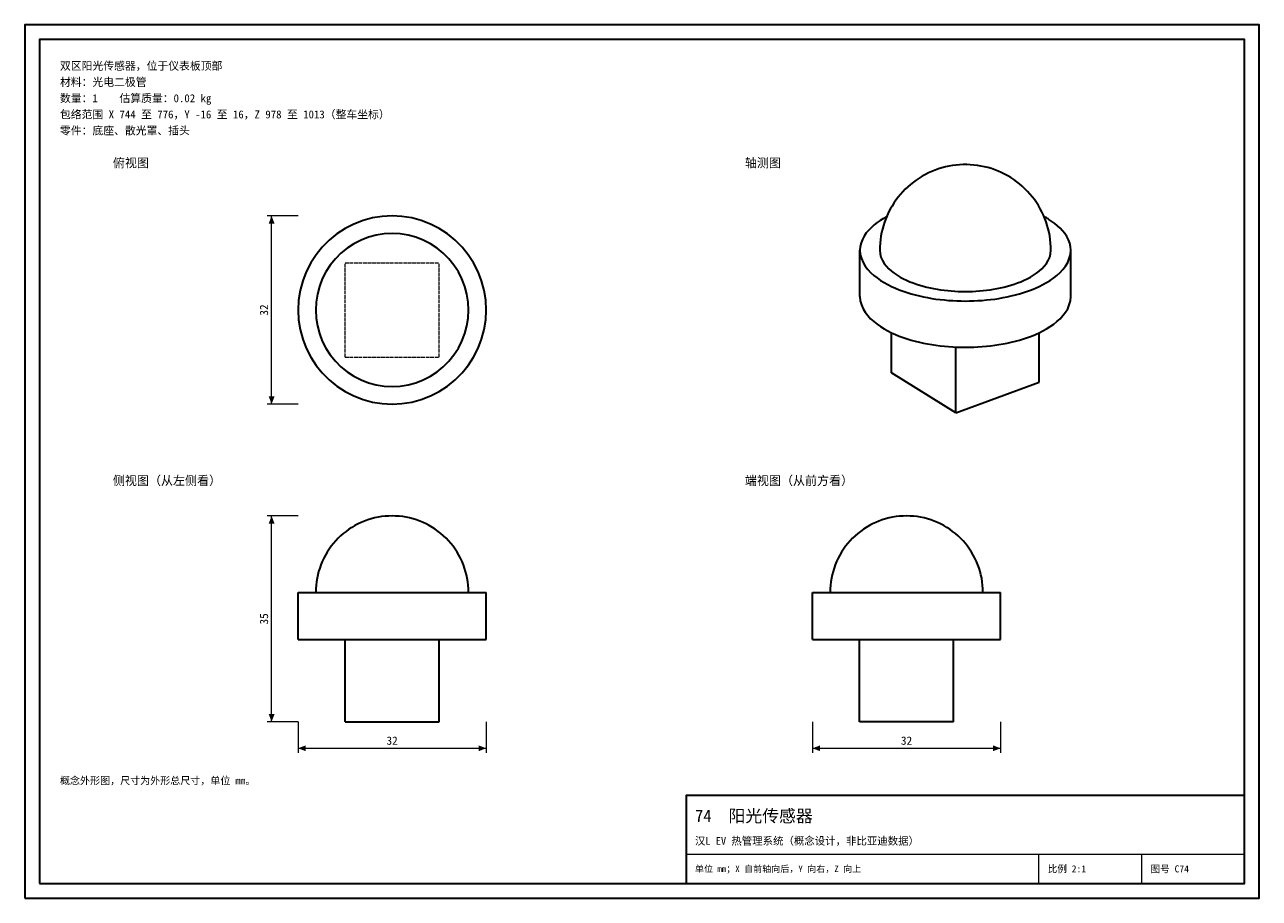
# Model space of a CAD drawing. Header units: millimetres. Extents: x 0 to 420, y 0 to 297.
import ezdxf
from ezdxf.enums import TextEntityAlignment as Align

# ---------------------------------------------------------------- set-up
doc = ezdxf.new("R2010")
doc.units = ezdxf.units.MM
doc.linetypes.add('DASHED', pattern=[1.524, 1.27, -0.254])
for name, color, linetype, lineweight, true_color in [('DIM', 7, 'Continuous', 18, 0x1e5aa0), ('FRAME', 7, 'Continuous', 35, 0x3c3c3c), ('HIDDEN', 7, 'DASHED', 13, 0x969696), ('OUTLINE', 7, 'Continuous', 35, 0x141414), ('TEXT', 7, 'Continuous', 18, 0x141414), ('THIN', 7, 'Continuous', 13, 0x6e6e6e)]:
    doc.layers.add(name, color=color, linetype=linetype, lineweight=lineweight, true_color=true_color)
doc.styles.add('ZH', font='simsun.ttc')

msp = doc.modelspace()

# ---------------------------------------------------------------- hatches: boundary and pattern name
at = {"layer": 'DIM'}
for points in [[(84, 232), (83.01, 229.4), (84.99, 229.4)], [(84, 168), (84.99, 170.6), (83.01, 170.6)], [(84, 130), (83.01, 127.4), (84.99, 127.4)], [(84, 60), (84.99, 62.6), (83.01, 62.6)], [(93, 51), (95.6, 50.01), (95.6, 51.99)], [(157, 51), (154.4, 51.99), (154.4, 50.01)], [(268, 51), (270.6, 50.01), (270.6, 51.99)], [(332, 51), (329.4, 51.99), (329.4, 50.01)]]:
    msp.add_hatch(color=7, dxfattribs=at).paths.add_polyline_path(points)

# ---------------------------------------------------------------- linework, layer by layer
for points in [[(93, 232), (82.5, 232)], [(84, 168), (84, 232)], [(93, 168), (82.5, 168)], [(93, 130), (82.5, 130)], [(84, 60), (84, 130)], [(93, 60), (82.5, 60)], [(93, 60), (93, 49.5)], [(157, 60), (157, 49.5)], [(268, 60), (268, 49.5)], [(332, 60), (332, 49.5)], [(93, 51), (157, 51)], [(268, 51), (332, 51)]]:
    msp.add_lwpolyline(points, dxfattribs=at)
at = {"layer": 'FRAME'}
for points in [[(0, 0), (420, 0), (420, 297), (0, 297)], [(5, 5), (415, 5), (415, 292), (5, 292)], [(225, 5), (415, 5), (415, 35), (225, 35)]]:
    msp.add_lwpolyline(points, close=True, dxfattribs=at)
at = {"layer": 'HIDDEN'}
for points in [[(157, 200), (156.82, 203.34), (156.3, 206.65), (155.43, 209.89), (154.23, 213.02), (152.71, 216), (150.89, 218.81), (148.78, 221.41), (146.41, 223.78), (143.81, 225.89), (141, 227.71), (138.02, 229.23), (134.89, 230.43), (131.65, 231.3), (128.34, 231.82), (125, 232), (121.66, 231.82), (118.35, 231.3), (115.11, 230.43), (111.98, 229.23), (109, 227.71), (106.19, 225.89), (103.59, 223.78), (101.22, 221.41), (99.11, 218.81), (97.29, 216), (95.77, 213.02), (94.57, 209.89), (93.7, 206.65), (93.18, 203.34), (93, 200), (93.18, 196.66), (93.7, 193.35), (94.57, 190.11), (95.77, 186.98), (97.29, 184), (99.11, 181.19), (101.22, 178.59), (103.59, 176.22), (106.19, 174.11), (109, 172.29), (111.98, 170.77), (115.11, 169.57), (118.35, 168.7), (121.66, 168.18), (125, 168), (128.34, 168.18), (131.65, 168.7), (134.89, 169.57), (138.02, 170.77), (141, 172.29), (143.81, 174.11), (146.41, 176.22), (148.78, 178.59), (150.89, 181.19), (152.71, 184), (154.23, 186.98), (155.43, 190.11), (156.3, 193.35), (156.82, 196.66), (157, 200)], [(109, 184), (109, 216)], [(109, 184), (109, 216)], [(109, 216), (141, 216)], [(109, 216), (141, 216)], [(141, 184), (141, 216)], [(141, 184), (141, 216)], [(109, 184), (141, 184)], [(109, 184), (141, 184)], [(157, 104), (155.79, 104), (154.58, 104), (153.38, 104), (152.17, 104), (150.96, 104), (149.75, 104), (148.55, 104), (147.34, 104), (146.13, 104), (144.92, 104), (143.72, 104), (142.51, 104), (141.3, 104), (140.09, 104), (138.89, 104), (137.68, 104), (136.47, 104), (135.26, 104), (134.06, 104), (132.85, 104), (131.64, 104), (130.43, 104), (129.23, 104), (128.02, 104), (126.81, 104), (125.6, 104), (124.4, 104), (123.19, 104), (121.98, 104), (120.77, 104), (119.57, 104), (118.36, 104), (117.15, 104), (115.94, 104), (114.74, 104), (113.53, 104), (112.32, 104), (111.11, 104), (109.91, 104), (108.7, 104), (107.49, 104), (106.28, 104), (105.08, 104), (103.87, 104), (102.66, 104), (101.45, 104), (100.25, 104), (99.04, 104), (97.83, 104), (96.62, 104), (95.42, 104), (94.21, 104), (93, 104)], [(151, 104), (149.79, 104), (148.58, 104), (147.37, 104), (146.16, 104), (144.95, 104), (143.74, 104), (142.53, 104), (141.33, 104), (140.12, 104), (138.91, 104), (137.7, 104), (136.49, 104), (135.28, 104), (134.07, 104), (132.86, 104), (131.65, 104), (130.44, 104), (129.23, 104), (128.02, 104), (126.81, 104), (125.6, 104), (124.4, 104), (123.19, 104), (121.98, 104), (120.77, 104), (119.56, 104), (118.35, 104), (117.14, 104), (115.93, 104), (114.72, 104), (113.51, 104), (112.3, 104), (111.09, 104), (109.88, 104), (108.67, 104), (107.47, 104), (106.26, 104), (105.05, 104), (103.84, 104), (102.63, 104), (101.42, 104), (100.21, 104), (99, 104)], [(99, 104), (100.21, 104), (101.42, 104), (102.63, 104), (103.84, 104), (105.05, 104), (106.26, 104), (107.47, 104), (108.67, 104), (109.88, 104), (111.09, 104), (112.3, 104), (113.51, 104), (114.72, 104), (115.93, 104), (117.14, 104), (118.35, 104), (119.56, 104), (120.77, 104), (121.98, 104), (123.19, 104), (124.4, 104), (125.6, 104), (126.81, 104), (128.02, 104), (129.23, 104), (130.44, 104), (131.65, 104), (132.86, 104), (134.07, 104), (135.28, 104), (136.49, 104), (137.7, 104), (138.91, 104), (140.12, 104), (141.33, 104), (142.53, 104), (143.74, 104), (144.95, 104), (146.16, 104), (147.37, 104), (148.58, 104), (149.79, 104), (151, 104)], [(300, 104), (298.77, 104), (297.54, 104), (296.31, 104), (295.08, 104), (293.85, 104), (292.62, 104), (291.38, 104), (290.15, 104), (288.92, 104), (287.69, 104), (286.46, 104), (285.23, 104), (284, 104), (282.77, 104), (281.54, 104), (280.31, 104), (279.08, 104), (277.85, 104), (276.62, 104), (275.38, 104), (274.15, 104), (272.92, 104), (271.69, 104), (270.46, 104), (269.23, 104), (268, 104)], [(300, 104), (298.76, 104), (297.52, 104), (296.29, 104), (295.05, 104), (293.81, 104), (292.57, 104), (291.33, 104), (290.1, 104), (288.86, 104), (287.62, 104), (286.38, 104), (285.14, 104), (283.9, 104), (282.67, 104), (281.43, 104), (280.19, 104), (278.95, 104), (277.71, 104), (276.48, 104), (275.24, 104), (274, 104)], [(274, 104), (275.21, 104), (276.42, 104), (277.63, 104), (278.84, 104), (280.05, 104), (281.26, 104), (282.47, 104), (283.67, 104), (284.88, 104), (286.09, 104), (287.3, 104), (288.51, 104), (289.72, 104), (290.93, 104), (292.14, 104), (293.35, 104), (294.56, 104), (295.77, 104), (296.98, 104), (298.19, 104), (299.4, 104), (300.6, 104), (301.81, 104), (303.02, 104), (304.23, 104), (305.44, 104), (306.65, 104), (307.86, 104), (309.07, 104), (310.28, 104), (311.49, 104), (312.7, 104), (313.91, 104), (315.12, 104), (316.33, 104), (317.53, 104), (318.74, 104), (319.95, 104), (321.16, 104), (322.37, 104), (323.58, 104), (324.79, 104), (326, 104)], [(332, 104), (330.77, 104), (329.54, 104), (328.31, 104), (327.08, 104), (325.85, 104), (324.62, 104), (323.38, 104), (322.15, 104), (320.92, 104), (319.69, 104), (318.46, 104), (317.23, 104), (316, 104), (314.77, 104), (313.54, 104), (312.31, 104), (311.08, 104), (309.85, 104), (308.62, 104), (307.38, 104), (306.15, 104), (304.92, 104), (303.69, 104), (302.46, 104), (301.23, 104), (300, 104)], [(326, 104), (324.76, 104), (323.52, 104), (322.29, 104), (321.05, 104), (319.81, 104), (318.57, 104), (317.33, 104), (316.1, 104), (314.86, 104), (313.62, 104), (312.38, 104), (311.14, 104), (309.9, 104), (308.67, 104), (307.43, 104), (306.19, 104), (304.95, 104), (303.71, 104), (302.48, 104), (301.24, 104), (300, 104)], [(157, 88), (155.79, 88), (154.58, 88), (153.38, 88), (152.17, 88), (150.96, 88), (149.75, 88), (148.55, 88), (147.34, 88), (146.13, 88), (144.92, 88), (143.72, 88), (142.51, 88), (141.3, 88), (140.09, 88), (138.89, 88), (137.68, 88), (136.47, 88), (135.26, 88), (134.06, 88), (132.85, 88), (131.64, 88), (130.43, 88), (129.23, 88), (128.02, 88), (126.81, 88), (125.6, 88), (124.4, 88), (123.19, 88), (121.98, 88), (120.77, 88), (119.57, 88), (118.36, 88), (117.15, 88), (115.94, 88), (114.74, 88), (113.53, 88), (112.32, 88), (111.11, 88), (109.91, 88), (108.7, 88), (107.49, 88), (106.28, 88), (105.08, 88), (103.87, 88), (102.66, 88), (101.45, 88), (100.25, 88), (99.04, 88), (97.83, 88), (96.62, 88), (95.42, 88), (94.21, 88), (93, 88)], [(109, 60), (109, 88)], [(109, 88), (141, 88)], [(109, 88), (141, 88)], [(141, 60), (141, 88)], [(300, 88), (298.77, 88), (297.54, 88), (296.31, 88), (295.08, 88), (293.85, 88), (292.62, 88), (291.38, 88), (290.15, 88), (288.92, 88), (287.69, 88), (286.46, 88), (285.23, 88), (284, 88), (282.77, 88), (281.54, 88), (280.31, 88), (279.08, 88), (277.85, 88), (276.62, 88), (275.38, 88), (274.15, 88), (272.92, 88), (271.69, 88), (270.46, 88), (269.23, 88), (268, 88)], [(316, 88), (284, 88)], [(316, 88), (284, 88)], [(284, 60), (284, 88)], [(332, 88), (330.77, 88), (329.54, 88), (328.31, 88), (327.08, 88), (325.85, 88), (324.62, 88), (323.38, 88), (322.15, 88), (320.92, 88), (319.69, 88), (318.46, 88), (317.23, 88), (316, 88), (314.77, 88), (313.54, 88), (312.31, 88), (311.08, 88), (309.85, 88), (308.62, 88), (307.38, 88), (306.15, 88), (304.92, 88), (303.69, 88), (302.46, 88), (301.23, 88), (300, 88)], [(316, 60), (316, 88)], [(109, 60), (141, 60)], [(316, 60), (284, 60)]]:
    msp.add_lwpolyline(points, dxfattribs=at)
at = {"layer": 'OUTLINE'}
for points in [[(335.44, 245), (334.4, 245.62), (333.33, 246.2), (332.24, 246.74), (331.12, 247.22), (329.99, 247.66), (328.84, 248.06), (327.67, 248.4), (326.49, 248.7), (325.3, 248.95), (324.1, 249.14), (322.89, 249.29), (321.68, 249.38), (320.47, 249.43), (319.25, 249.42), (318.04, 249.37), (316.82, 249.26), (315.62, 249.1), (314.42, 248.89), (313.23, 248.63), (312.05, 248.33), (310.89, 247.97), (309.74, 247.57), (308.62, 247.11), (307.51, 246.62), (306.42, 246.07), (305.36, 245.48), (304.32, 244.85), (303.31, 244.17), (302.32, 243.45), (301.37, 242.7), (300.45, 241.9), (299.57, 241.06), (298.72, 240.19), (297.91, 239.29), (297.14, 238.35), (296.4, 237.38), (295.71, 236.38), (295.06, 235.35), (294.45, 234.3), (293.89, 233.22), (293.38, 232.12), (292.91, 231), (292.48, 229.86), (292.11, 228.7), (291.78, 227.53), (291.51, 226.34), (291.28, 225.15), (291.1, 223.94), (290.97, 222.73), (290.9, 221.52), (290.87, 220.3)], [(349.13, 220.3), (349.1, 221.53), (349.02, 222.76), (348.89, 223.98), (348.71, 225.19), (348.48, 226.4), (348.2, 227.6), (347.87, 228.78), (347.49, 229.94), (347.05, 231.09), (346.58, 232.23), (346.05, 233.33), (345.48, 234.42), (344.86, 235.48), (344.2, 236.52), (343.49, 237.52), (342.75, 238.5), (341.96, 239.44), (341.13, 240.35), (340.27, 241.22), (339.37, 242.06), (338.44, 242.85), (337.47, 243.61), (336.47, 244.33), (335.44, 245)], [(157, 200), (156.82, 203.34), (156.3, 206.65), (155.43, 209.89), (154.23, 213.02), (152.71, 216), (150.89, 218.81), (148.78, 221.41), (146.41, 223.78), (143.81, 225.89), (141, 227.71), (138.02, 229.23), (134.89, 230.43), (131.65, 231.3), (128.34, 231.82), (125, 232), (121.66, 231.82), (118.35, 231.3), (115.11, 230.43), (111.98, 229.23), (109, 227.71), (106.19, 225.89), (103.59, 223.78), (101.22, 221.41), (99.11, 218.81), (97.29, 216), (95.77, 213.02), (94.57, 209.89), (93.7, 206.65), (93.18, 203.34), (93, 200), (93.18, 196.66), (93.7, 193.35), (94.57, 190.11), (95.77, 186.98), (97.29, 184), (99.11, 181.19), (101.22, 178.59), (103.59, 176.22), (106.19, 174.11), (109, 172.29), (111.98, 170.77), (115.11, 169.57), (118.35, 168.7), (121.66, 168.18), (125, 168), (128.34, 168.18), (131.65, 168.7), (134.89, 169.57), (138.02, 170.77), (141, 172.29), (143.81, 174.11), (146.41, 176.22), (148.78, 178.59), (150.89, 181.19), (152.71, 184), (154.23, 186.98), (155.43, 190.11), (156.3, 193.35), (156.82, 196.66), (157, 200)], [(293.23, 231.77), (292.11, 231.14), (291.03, 230.46), (289.98, 229.73), (288.98, 228.95), (288.02, 228.1), (287.13, 227.18), (286.31, 226.2), (285.59, 225.14), (284.99, 224.02), (284.54, 222.82), (284.25, 221.58), (284.15, 220.3)], [(348.41, 230.82), (348.15, 230.99), (347.87, 231.15), (347.6, 231.31), (347.33, 231.47), (347.05, 231.62), (346.77, 231.77)], [(355.85, 220.3), (355.76, 221.52), (355.5, 222.71), (355.08, 223.86), (354.52, 224.95), (353.86, 225.97), (353.1, 226.93), (352.26, 227.82), (351.37, 228.65), (350.42, 229.43), (349.44, 230.15), (348.41, 230.82)], [(151, 200), (150.86, 202.72), (150.43, 205.41), (149.73, 208.03), (148.75, 210.58), (147.52, 213), (146.03, 215.28), (144.32, 217.4), (142.4, 219.32), (140.28, 221.03), (138, 222.52), (135.58, 223.75), (133.03, 224.73), (130.41, 225.43), (127.72, 225.86), (125, 226), (122.28, 225.86), (119.59, 225.43), (116.97, 224.73), (114.42, 223.75), (112, 222.52), (109.72, 221.03), (107.6, 219.32), (105.68, 217.4), (103.97, 215.28), (102.48, 213), (101.25, 210.58), (100.27, 208.03), (99.57, 205.41), (99.14, 202.72), (99, 200), (99.14, 197.28), (99.57, 194.59), (100.27, 191.97), (101.25, 189.42), (102.48, 187), (103.97, 184.72), (105.68, 182.6), (107.6, 180.68), (109.72, 178.97), (112, 177.48), (114.42, 176.25), (116.97, 175.27), (119.59, 174.57), (122.28, 174.14), (125, 174), (127.72, 174.14), (130.41, 174.57), (133.03, 175.27), (135.58, 176.25), (138, 177.48), (140.28, 178.97), (142.4, 180.68), (144.32, 182.6), (146.03, 184.72), (147.52, 187), (148.75, 189.42), (149.73, 191.97), (150.43, 194.59), (150.86, 197.28), (151, 200)], [(284.15, 220.3), (284.27, 218.88), (284.63, 217.49), (285.19, 216.18), (285.93, 214.95), (286.79, 213.81), (287.77, 212.76), (288.83, 211.79), (289.95, 210.9), (291.13, 210.08), (292.35, 209.33), (293.6, 208.64), (294.88, 208), (296.19, 207.41), (297.52, 206.87), (298.86, 206.38), (300.22, 205.92), (301.59, 205.51), (302.97, 205.13), (304.37, 204.79), (305.77, 204.48), (307.17, 204.2), (308.58, 203.96), (310, 203.74), (311.42, 203.56), (312.85, 203.41), (314.27, 203.28), (315.7, 203.18), (317.13, 203.11), (318.57, 203.07), (320, 203.06), (321.43, 203.07), (322.87, 203.11), (324.3, 203.18), (325.73, 203.28), (327.15, 203.41), (328.58, 203.56), (330, 203.74), (331.42, 203.96), (332.83, 204.2), (334.23, 204.48), (335.63, 204.79), (337.03, 205.13), (338.41, 205.51), (339.78, 205.92), (341.14, 206.38), (342.48, 206.87), (343.81, 207.41), (345.12, 208), (346.4, 208.64), (347.65, 209.33), (348.87, 210.08), (350.05, 210.9), (351.17, 211.79), (352.23, 212.76), (353.21, 213.81), (354.07, 214.95), (354.81, 216.18), (355.37, 217.49), (355.73, 218.88), (355.85, 220.3)], [(284.15, 204.59), (284.15, 220.3)], [(290.87, 220.3), (290.98, 219.11), (291.29, 217.94), (291.78, 216.84), (292.41, 215.82), (293.15, 214.87), (293.98, 214), (294.89, 213.21), (295.84, 212.48), (296.84, 211.8), (297.88, 211.19), (298.94, 210.62), (300.03, 210.1), (301.14, 209.63), (302.26, 209.19), (303.4, 208.79), (304.54, 208.43), (305.7, 208.1), (306.87, 207.8), (308.04, 207.53), (309.22, 207.29), (310.41, 207.07), (311.6, 206.89), (312.79, 206.73), (313.99, 206.59), (315.19, 206.49), (316.39, 206.4), (317.59, 206.34), (318.8, 206.3), (320, 206.29), (321.2, 206.3), (322.41, 206.34), (323.61, 206.4), (324.81, 206.49), (326.01, 206.59), (327.21, 206.73), (328.4, 206.89), (329.59, 207.07), (330.78, 207.29), (331.96, 207.53), (333.13, 207.8), (334.3, 208.1), (335.46, 208.43), (336.6, 208.79), (337.74, 209.19), (338.86, 209.63), (339.97, 210.1), (341.06, 210.62), (342.12, 211.19), (343.16, 211.8), (344.16, 212.48), (345.11, 213.21), (346.02, 214), (346.85, 214.87), (347.59, 215.82), (348.22, 216.84), (348.71, 217.94), (349.02, 219.11), (349.13, 220.3)], [(355.85, 204.59), (355.85, 220.3)], [(284.15, 204.59), (284.27, 203.17), (284.63, 201.78), (285.19, 200.46), (285.93, 199.23), (286.79, 198.09), (287.77, 197.04), (288.83, 196.08), (289.95, 195.19), (291.13, 194.37), (292.35, 193.62), (293.6, 192.92), (294.88, 192.29), (296.19, 191.7), (297.52, 191.16), (298.86, 190.66), (300.22, 190.21), (301.59, 189.79), (302.97, 189.41), (304.37, 189.07), (305.77, 188.76), (307.17, 188.49), (308.58, 188.24), (310, 188.03), (311.42, 187.85), (312.85, 187.69), (314.27, 187.57), (315.7, 187.47), (317.13, 187.4), (318.57, 187.36), (320, 187.35), (321.43, 187.36), (322.87, 187.4), (324.3, 187.47), (325.73, 187.57), (327.15, 187.69), (328.58, 187.85), (330, 188.03), (331.42, 188.24), (332.83, 188.49), (334.23, 188.76), (335.63, 189.07), (337.03, 189.41), (338.41, 189.79), (339.78, 190.21), (341.14, 190.66), (342.48, 191.16), (343.81, 191.7), (345.12, 192.29), (346.4, 192.92), (347.65, 193.62), (348.87, 194.37), (350.05, 195.19), (351.17, 196.08), (352.23, 197.04), (353.21, 198.09), (354.07, 199.23), (354.81, 200.46), (355.37, 201.78), (355.73, 203.17), (355.85, 204.59)], [(294.86, 178.67), (294.86, 192.3)], [(345.14, 175.51), (345.14, 192.3)], [(316.72, 165), (316.72, 187.42)], [(316.72, 165), (294.86, 178.67)], [(316.72, 165), (345.14, 175.51)], [(125, 130), (123.8, 129.97), (122.6, 129.89), (121.41, 129.75), (120.22, 129.56), (119.05, 129.31), (117.88, 129.01), (116.74, 128.65), (115.61, 128.24), (114.5, 127.78), (113.41, 127.27), (112.35, 126.71), (111.31, 126.11), (110.31, 125.45), (109.33, 124.75), (108.39, 124), (107.48, 123.21), (106.62, 122.38), (105.79, 121.52), (105, 120.61), (104.25, 119.67), (103.55, 118.69), (102.89, 117.69), (102.29, 116.65), (101.73, 115.59), (101.22, 114.5), (100.76, 113.39), (100.35, 112.26), (99.99, 111.12), (99.69, 109.95), (99.44, 108.78), (99.25, 107.59), (99.11, 106.4), (99.03, 105.2), (99, 104)], [(151, 104), (150.97, 105.2), (150.89, 106.4), (150.75, 107.59), (150.56, 108.78), (150.31, 109.95), (150.01, 111.12), (149.65, 112.26), (149.24, 113.39), (148.78, 114.5), (148.27, 115.59), (147.71, 116.65), (147.11, 117.69), (146.45, 118.69), (145.75, 119.67), (145, 120.61), (144.21, 121.52), (143.38, 122.38), (142.52, 123.21), (141.61, 124), (140.67, 124.75), (139.69, 125.45), (138.69, 126.11), (137.65, 126.71), (136.59, 127.27), (135.5, 127.78), (134.39, 128.24), (133.26, 128.65), (132.12, 129.01), (130.95, 129.31), (129.78, 129.56), (128.59, 129.75), (127.4, 129.89), (126.2, 129.97), (125, 130)], [(300, 130), (298.8, 129.97), (297.6, 129.89), (296.41, 129.75), (295.22, 129.56), (294.05, 129.31), (292.88, 129.01), (291.74, 128.65), (290.61, 128.24), (289.5, 127.78), (288.41, 127.27), (287.35, 126.71), (286.31, 126.11), (285.31, 125.45), (284.33, 124.75), (283.39, 124), (282.48, 123.21), (281.62, 122.38), (280.79, 121.52), (280, 120.61), (279.25, 119.67), (278.55, 118.69), (277.89, 117.69), (277.29, 116.65), (276.73, 115.59), (276.22, 114.5), (275.76, 113.39), (275.35, 112.26), (274.99, 111.12), (274.69, 109.95), (274.44, 108.78), (274.25, 107.59), (274.11, 106.4), (274.03, 105.2), (274, 104)], [(326, 104), (325.97, 105.2), (325.89, 106.4), (325.75, 107.59), (325.56, 108.78), (325.31, 109.95), (325.01, 111.12), (324.65, 112.26), (324.24, 113.39), (323.78, 114.5), (323.27, 115.59), (322.71, 116.65), (322.11, 117.69), (321.45, 118.69), (320.75, 119.67), (320, 120.61), (319.21, 121.52), (318.38, 122.38), (317.52, 123.21), (316.61, 124), (315.67, 124.75), (314.69, 125.45), (313.69, 126.11), (312.65, 126.71), (311.59, 127.27), (310.5, 127.78), (309.39, 128.24), (308.26, 128.65), (307.12, 129.01), (305.95, 129.31), (304.78, 129.56), (303.59, 129.75), (302.4, 129.89), (301.2, 129.97), (300, 130)], [(93, 104), (94.21, 104), (95.42, 104), (96.62, 104), (97.83, 104), (99.04, 104), (100.25, 104), (101.45, 104), (102.66, 104), (103.87, 104), (105.08, 104), (106.28, 104), (107.49, 104), (108.7, 104), (109.91, 104), (111.11, 104), (112.32, 104), (113.53, 104), (114.74, 104), (115.94, 104), (117.15, 104), (118.36, 104), (119.57, 104), (120.77, 104), (121.98, 104), (123.19, 104), (124.4, 104), (125.6, 104), (126.81, 104), (128.02, 104), (129.23, 104), (130.43, 104), (131.64, 104), (132.85, 104), (134.06, 104), (135.26, 104), (136.47, 104), (137.68, 104), (138.89, 104), (140.09, 104), (141.3, 104), (142.51, 104), (143.72, 104), (144.92, 104), (146.13, 104), (147.34, 104), (148.55, 104), (149.75, 104), (150.96, 104), (152.17, 104), (153.38, 104), (154.58, 104), (155.79, 104), (157, 104)], [(93, 88), (93, 104)], [(157, 88), (157, 104)], [(268, 104), (269.21, 104), (270.42, 104), (271.62, 104), (272.83, 104), (274.04, 104), (275.25, 104), (276.45, 104), (277.66, 104), (278.87, 104), (280.08, 104), (281.28, 104), (282.49, 104), (283.7, 104), (284.91, 104), (286.11, 104), (287.32, 104), (288.53, 104), (289.74, 104), (290.94, 104), (292.15, 104), (293.36, 104), (294.57, 104), (295.77, 104), (296.98, 104), (298.19, 104), (299.4, 104), (300.6, 104), (301.81, 104), (303.02, 104), (304.23, 104), (305.43, 104), (306.64, 104), (307.85, 104), (309.06, 104), (310.26, 104), (311.47, 104), (312.68, 104), (313.89, 104), (315.09, 104), (316.3, 104), (317.51, 104), (318.72, 104), (319.92, 104), (321.13, 104), (322.34, 104), (323.55, 104), (324.75, 104), (325.96, 104), (327.17, 104), (328.38, 104), (329.58, 104), (330.79, 104), (332, 104)], [(268, 88), (268, 104)], [(332, 88), (332, 104)], [(93, 88), (94.21, 88), (95.42, 88), (96.62, 88), (97.83, 88), (99.04, 88), (100.25, 88), (101.45, 88), (102.66, 88), (103.87, 88), (105.08, 88), (106.28, 88), (107.49, 88), (108.7, 88), (109.91, 88), (111.11, 88), (112.32, 88), (113.53, 88), (114.74, 88), (115.94, 88), (117.15, 88), (118.36, 88), (119.57, 88), (120.77, 88), (121.98, 88), (123.19, 88), (124.4, 88), (125.6, 88), (126.81, 88), (128.02, 88), (129.23, 88), (130.43, 88), (131.64, 88), (132.85, 88), (134.06, 88), (135.26, 88), (136.47, 88), (137.68, 88), (138.89, 88), (140.09, 88), (141.3, 88), (142.51, 88), (143.72, 88), (144.92, 88), (146.13, 88), (147.34, 88), (148.55, 88), (149.75, 88), (150.96, 88), (152.17, 88), (153.38, 88), (154.58, 88), (155.79, 88), (157, 88)], [(109, 60), (109, 88)], [(141, 60), (141, 88)], [(268, 88), (269.21, 88), (270.42, 88), (271.62, 88), (272.83, 88), (274.04, 88), (275.25, 88), (276.45, 88), (277.66, 88), (278.87, 88), (280.08, 88), (281.28, 88), (282.49, 88), (283.7, 88), (284.91, 88), (286.11, 88), (287.32, 88), (288.53, 88), (289.74, 88), (290.94, 88), (292.15, 88), (293.36, 88), (294.57, 88), (295.77, 88), (296.98, 88), (298.19, 88), (299.4, 88), (300.6, 88), (301.81, 88), (303.02, 88), (304.23, 88), (305.43, 88), (306.64, 88), (307.85, 88), (309.06, 88), (310.26, 88), (311.47, 88), (312.68, 88), (313.89, 88), (315.09, 88), (316.3, 88), (317.51, 88), (318.72, 88), (319.92, 88), (321.13, 88), (322.34, 88), (323.55, 88), (324.75, 88), (325.96, 88), (327.17, 88), (328.38, 88), (329.58, 88), (330.79, 88), (332, 88)], [(284, 60), (284, 88)], [(316, 60), (316, 88)], [(109, 60), (141, 60)], [(316, 60), (284, 60)]]:
    msp.add_lwpolyline(points, dxfattribs=at)
at = {"layer": 'THIN'}
for points in [[(225, 15), (415, 15)], [(345, 5), (345, 15)], [(380, 5), (380, 15)]]:
    msp.add_lwpolyline(points, dxfattribs=at)

# ---------------------------------------------------------------- texts
at = {"layer": 'DIM', "style": 'ZH'}
for s, p in [('32', (81.4, 200)), ('35', (81.4, 95))]:
    msp.add_text(s, height=2.8, rotation=90, dxfattribs=at).set_placement(p, align=Align.MIDDLE_CENTER)
for p in [(125, 53.6), (300, 53.6)]:
    msp.add_text('32', height=2.8, dxfattribs=at).set_placement(p, align=Align.MIDDLE_CENTER)
at = {"layer": 'TEXT', "style": 'ZH'}
for s, height, p in [('双区阳光传感器，位于仪表板顶部', 2.7, (12, 283)), ('材料：光电二极管', 2.7, (12, 277.5)), ('数量：1    估算质量：0.02 kg', 2.7, (12, 272)), ('包络范围 X 744 至 776，Y -16 至 16，Z 978 至 1013（整车坐标）', 2.7, (12, 266.5)), ('零件：底座、散光罩、插头', 2.7, (12, 261)), ('俯视图', 3, (30, 250)), ('轴测图', 3, (245, 250)), ('侧视图（从左侧看）', 3, (30, 142)), ('端视图（从前方看）', 3, (245, 142)), ('概念外形图，尺寸为外形总尺寸，单位 mm。', 2.5, (12, 40)), ('74  阳光传感器', 4.2, (228, 28)), ('汉L EV 热管理系统（概念设计，非比亚迪数据）', 2.6, (228, 19.5)), ('单位 mm；X 自前轴向后，Y 向右，Z 向上', 2.2, (228, 10)), ('比例 2:1', 2.4, (348, 10)), ('图号 C74', 2.4, (383, 10))]:
    msp.add_text(s, height=height, dxfattribs=at).set_placement(p, align=Align.MIDDLE_LEFT)

doc.saveas('drawing.dxf')
